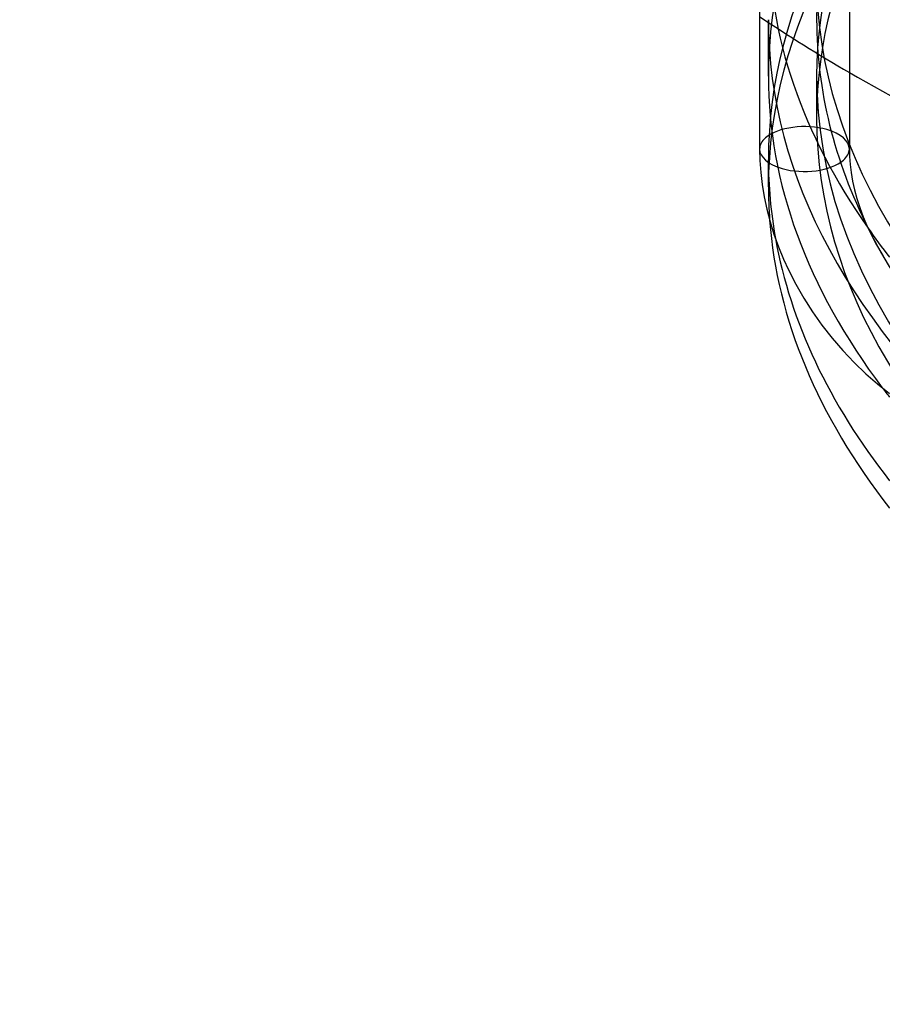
# Model space of a CAD drawing. Header units: millimetres. Extents: x -268 to 268, y -336 to 90.
# Tile 1 of 6: x -224 to -147, y -322 to -235. Entities that reach past the tile are written whole.
import ezdxf

# ---------------------------------------------------------------- set-up
doc = ezdxf.new("R2010")
doc.units = ezdxf.units.MM
doc.layers.add('HIDDEN', color=7, linetype='Continuous')
doc.layers.add('THICK', color=7, linetype='Continuous')

msp = doc.modelspace()

# ---------------------------------------------------------------- linework, layer by layer
at = {"layer": 'HIDDEN'}
for p, q in [((-157, -239.543), (-157, -234.52)), ((-152.7, -239.543), (-152.7, -243.267)), ((-157, -249.415), (-157, -246.99))]:
    msp.add_line(p, q, dxfattribs=at)
for centre, major_axis, start_param, end_param in [((0, -157.443), (192.4, 0), 2.617994, 4.18879), ((0, -157.443), (-188, 0), -0.000001, 1.047198), ((0, -239.543), (157, 0), 1.047198, 3.141591), ((0, -249.415), (-157, 0), -2.094395, -0.000001), ((0, -174.937), (-157, 0), -0.000001, 1.047198), ((0, -234.52), (-152.7, 0), -0.523599, -0.000001), ((0, -239.543), (152.7, 0), 2.617994, 3.141591), ((0, -243.267), (152.7, 0), 2.617994, 3.141591), ((0, -246.99), (-157, 0), -0.523599, -0.000001), ((0, -161.774), (-197.4, 0), 0.644639, 0.924528), ((0, -227.072), (157, 0), 3.141591, 3.479607), ((0, -230.796), (-152.7, 0), -0.000001, 0.615622), ((0, -174.937), (-197.4, 0), 0.644639, 0.709343), ((0, -234.52), (-157, 0), -0.000001, 1.047198), ((0, -234.52), (-152.7, 0), -0.000001, 0.246453), ((0, -239.543), (157, 0), 3.141591, 3.503135), ((0, -239.543), (152.7, 0), 3.141591, 5.759587), ((0, -243.267), (152.7, 0), 3.141591, 4.283711), ((-153.785, -246.042), (-4, 0), -2.094395, -0.523599), ((-153.785, -246.042), (-4, 0), 3.141553, 4.18879), ((-153.785, -246.042), (-4, 0), -0.523599, -0.000039), ((0, -246.99), (-157, 0), -0.000001, 0.089665), ((0, -249.415), (-157, 0), -0.000001, 0.037688), ((0, -234.52), (-152.7, 0), 0.276305, 1.142118)]:
    msp.add_ellipse(centre, major_axis=major_axis, ratio=0.5, start_param=start_param, end_param=end_param, dxfattribs=at)
at = {"layer": 'THICK'}
for p, q in [((-157.785, -224.179), (-157.785, -246.042)), ((-149.785, -228.23), (-149.785, -246.042)), ((-157.785, -246.042), (-157.762, -247.05)), ((-149.785, -246.042), (-149.769, -246.697)), ((-157.762, -247.05), (-157.686, -248.119)), ((-149.769, -246.697), (-149.717, -247.408)), ((-157.686, -248.119), (-157.557, -249.205)), ((-149.717, -247.408), (-149.628, -248.142)), ((-149.628, -248.142), (-149.498, -248.898)), ((-149.498, -248.898), (-149.327, -249.672)), ((-157.557, -249.205), (-157.375, -250.302)), ((-149.327, -249.672), (-149.114, -250.463)), ((-157.375, -250.302), (-157.138, -251.41)), ((-149.114, -250.463), (-148.857, -251.265)), ((-157.138, -251.41), (-156.846, -252.523)), ((-148.857, -251.265), (-148.555, -252.081)), ((-156.846, -252.523), (-156.5, -253.639)), ((-148.555, -252.081), (-148.226, -252.861)), ((-148.226, -252.861), (-147.879, -253.597)), ((-156.5, -253.639), (-156.099, -254.754)), ((-147.879, -253.597), (-147.362, -254.578)), ((-156.099, -254.754), (-155.645, -255.864)), ((-147.362, -254.578), (-146.806, -255.512)), ((-155.645, -255.864), (-155.214, -256.809)), ((-155.214, -256.809), (-154.566, -258.08)), ((-154.566, -258.08), (-153.851, -259.329)), ((-153.851, -259.329), (-153.07, -260.55)), ((-153.07, -260.55), (-152.228, -261.739)), ((-152.228, -261.739), (-151.326, -262.889)), ((-151.326, -262.889), (-150.37, -263.997)), ((-150.37, -263.997), (-149.363, -265.056)), ((-149.363, -265.056), (-148.31, -266.063)), ((-148.31, -266.063), (-147.27, -266.967)), ((-147.27, -266.967), (-146.197, -267.817))]:
    msp.add_line(p, q, dxfattribs=at)
for centre, major_axis, start_param, end_param in [((0, -150.277), (216.2, 0), 3.040276, 4.18879), ((0, -174.937), (-197.4, 0), 0.709343, 0.79964), ((-153.785, -246.042), (-4, 0), -0.000039, 1.047198), ((-153.785, -246.042), (-4, 0), 2.617994, 3.141553), ((-153.785, -246.042), (-4, 0), 1.047198, 2.617994), ((0, -249.415), (-157, 0), 0.037688, 0.373125), ((0, -227.072), (157, 0), -2.803579, -2.768468), ((0, -234.52), (-152.7, 0), 0.246453, 0.276305), ((0, -246.99), (-157, 0), 0.089665, 0.373125), ((0, -239.543), (157, 0), -2.78005, -2.768468)]:
    msp.add_ellipse(centre, major_axis=major_axis, ratio=0.5, start_param=start_param, end_param=end_param, dxfattribs=at)

doc.saveas('drawing.dxf')
